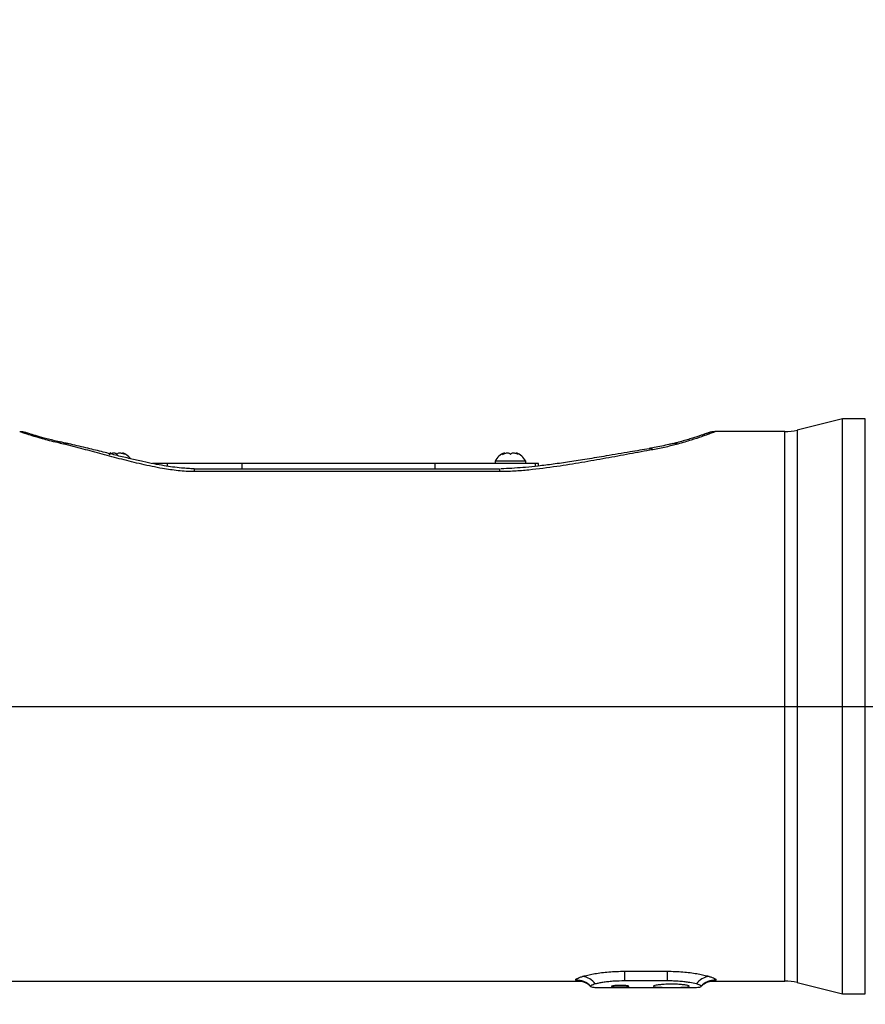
# Model space of a CAD drawing. Extents: x 0 to 16820, y 0 to 11880.
# Tile 56 of 78: x 8586 to 8917, y 6391 to 6777. Entities that reach past the tile are written whole.
import ezdxf

# ---------------------------------------------------------------- set-up
doc = ezdxf.new("R2010")
doc.units = 0
doc.header["$LTSCALE"] = 20
doc.layers.get('0').update_dxf_attribs({"linetype": 'CONTINUOUS'})
doc.styles.add('SLDTEXTSTYLE0', font='TXT', dxfattribs={"width": 0.605})
doc.dimstyles.new('SLDDIMSTYLE0', dxfattribs={"dimtxt": 100, "dimasz": 100, "dimexe": 0, "dimexo": 0.0625, "dimgap": 25, "dimtad": 1, "dimdec": 1, "dimrnd": 1e-09, "dimzin": 12, "dimtxsty": 'SLDTEXTSTYLE0', "dimsah": 1, "dimcen": 0, "dimazin": 3, "dimtfac": 1, "dimtofl": 0, "dimtmove": 0, "dimatfit": 3, "dimtolj": 1, "dimtzin": 12})
doc.dimstyles.new('SLDDIMSTYLE1', dxfattribs={"dimtxt": 100, "dimasz": 100, "dimexe": 0, "dimexo": 0.0625, "dimgap": 25, "dimtad": 1, "dimdec": 4, "dimlfac": 20, "dimzin": 12, "dimtxsty": 'SLDTEXTSTYLE0', "dimsah": 1, "dimcen": 0.09, "dimadec": 1, "dimazin": 3, "dimtfac": 1, "dimtofl": 0, "dimtmove": 0, "dimatfit": 3, "dimtolj": 1, "dimtzin": 12})

# ---------------------------------------------------------------- blocks, each defined once
blk = doc.blocks.new('_D')
at = {"color": 7, "linetype": 'CONTINUOUS'}
blk.add_line((10599.79, 8574.46), (7791.16, 6507.87), dxfattribs=at)
blk.add_solid([(10599.79, 8574.46), (10510.36, 8527.27), (10528.14, 8503.11)], dxfattribs=at)
at = {"color": 7, "linetype": 'CONTINUOUS', "insert": (8954.78, 7524), "char_height": 100, "attachment_point": 1, "rotation": 36.3456, "style": 'SLDTEXTSTYLE0'}
blk.add_mtext('R3487', dxfattribs=at)
blk = doc.blocks.new('_D_1')
at = {"color": 7, "linetype": 'CONTINUOUS'}
for q in [(9232.57, 8882.9), (7791.16, 6507.87)]:
    blk.add_line((8490.54, 7660.25), q, dxfattribs=at)
blk.add_solid([(8490.54, 7660.25), (8555.25, 7737.96), (8529.6, 7753.52)], dxfattribs=at)
at = {"color": 7, "linetype": 'CONTINUOUS', "insert": (8912.41, 8603.77), "char_height": 100, "attachment_point": 1, "rotation": 58.7465, "style": 'SLDTEXTSTYLE0'}
blk.add_mtext('R1348', dxfattribs=at)
blk = doc.blocks.new('_D_2')
at = {"color": 7, "linetype": 'CONTINUOUS'}
for p, q in [((4317.75, 7120.33), (3817.21, 7208.59)), ((7831.16, 6507.87), (11826.43, 6507.87))]:
    blk.add_line(p, q, dxfattribs=at)
blk.add_arc((7791.16, 6507.87), 4005.26, 0, 170, dxfattribs=at)
for points in [[(3846.75, 7203.38), (3880.08, 7298.85), (3850.61, 7304.42)], [(11796.43, 6507.87), (11810.18, 6608.05), (11780.18, 6607.68)]]:
    blk.add_solid(points, dxfattribs=at)
at = {"color": 7, "linetype": 'CONTINUOUS', "insert": (8009.94, 10638.69), "char_height": 100, "attachment_point": 1, "rotation": 355, "style": 'SLDTEXTSTYLE0'}
blk.add_mtext('170°', dxfattribs=at)
blk = doc.blocks.new('_D_3')
at = {"color": 7, "linetype": 'CONTINUOUS'}
for p, q in [((7831.16, 6507.87), (11819.08, 6507.87)), ((4317.75, 5895.41), (3824.45, 5808.43))]:
    blk.add_line(p, q, dxfattribs=at)
blk.add_arc((7791.16, 6507.87), 3997.91, 190, 0, dxfattribs=at)
for points in [[(11789.08, 6507.87), (11772.83, 6408.07), (11802.82, 6407.69)], [(3853.99, 5813.64), (3857.85, 5712.6), (3887.32, 5718.17)]]:
    blk.add_solid(points, dxfattribs=at)
at = {"color": 7, "linetype": 'CONTINUOUS', "insert": (7986.83, 2641.21), "char_height": 100, "attachment_point": 1, "rotation": 5, "style": 'SLDTEXTSTYLE0'}
blk.add_mtext('170°', dxfattribs=at)

msp = doc.modelspace()

# ---------------------------------------------------------------- linework, layer by layer
at = {"color": 7, "linetype": 'CONTINUOUS'}
for p, q in [((8908.0769693, 6620.3716344), (8890.4057418, 6615.9657261)), ((8917.03817, 6620.3716344), (8908.0769693, 6620.3716344)), ((8908.0769693, 6395.3716404), (8908.0769693, 6620.3716344)), ((8885.5673944, 6615.3716392), (8858.2894479, 6615.3716392)), ((8602.6117479, 6611.211384), (8602.0520602, 6611.3275907)), ((8621.8182717, 6607.0239714), (8621.2710415, 6606.7909918)), ((8621.8482529, 6606.7912227), (8621.8482529, 6607.0159844)), ((8626.4811431, 6607.0159844), (8626.4811431, 6606.7939347)), ((8772.1647297, 6603.8716382), (8772.1647297, 6602.8716362)), ((8784.1646944, 6603.8716382), (8772.1647297, 6603.8716382)), ((8775.8482968, 6606.7912227), (8775.8482968, 6607.0159844)), ((8780.481187, 6607.0159844), (8780.481187, 6606.7939347)), ((8784.1646944, 6602.8716362), (8784.1646944, 6603.8716382)), ((8643.9857756, 6602.8716362), (8638.1575142, 6602.8716362)), ((8673.1647526, 6602.8716362), (8643.9857756, 6602.8716362)), ((8654.3783818, 6600.8716396), (8773.9015495, 6600.8716396)), ((8748.7606679, 6602.8716362), (8673.1647526, 6602.8716362)), ((8787.9524504, 6602.8716362), (8748.7606679, 6602.8716362)), ((8789.1647493, 6602.8716362), (8787.9524504, 6602.8716362)), ((8789.1647493, 6601.9062868), (8789.1647493, 6602.8716362)), ((8566.1336456, 6400.3716356), (8805.6032335, 6400.3716356)), ((8839.5287667, 6400.456453), (8822.800604, 6400.456453)), ((8856.7311441, 6400.3716356), (8885.5673944, 6400.3716356)), ((8890.4057418, 6399.7775486), (8908.0769693, 6395.3716404)), ((8809.55824, 6398.3574754), (8809.6033012, 6398.2516325)), ((8813.7330686, 6397.871638), (8848.5880767, 6397.871638)), ((8852.7260696, 6398.2516325), (8852.7712499, 6398.3574754)), ((8908.0769693, 6395.3716404), (8917.03817, 6395.3716404))]:
    msp.add_line(p, q, dxfattribs=at)
at = {"color": 8, "linetype": 'CONTINUOUS'}
for p, q in [((8917.03817, 6395.3716404), (8917.03817, 6620.3716344)), ((8885.5673944, 6400.3716356), (8885.5673944, 6615.3716392)), ((8890.4057418, 6615.9657261), (8890.4057418, 6399.7775486)), ((8643.9857756, 6601.8336511), (8643.9857756, 6602.8716362)), ((8654.3783818, 6600.8716396), (8654.3783818, 6599.70581)), ((8773.9015495, 6599.70581), (8654.3783818, 6599.70581)), ((8673.1647526, 6600.8716396), (8673.1647526, 6602.8716362)), ((8748.7606679, 6600.8716396), (8748.7606679, 6602.8716362)), ((8773.9015495, 6600.8716396), (8773.9015495, 6599.70581)), ((8787.9524504, 6601.7803347), (8787.9524504, 6602.8716362)), ((8822.800604, 6404.2307979), (8839.5287667, 6404.2307979)), ((8822.800604, 6404.2307979), (8822.800604, 6400.456453)), ((8839.5287667, 6404.2307979), (8839.5287667, 6400.456453)), ((8803.7974511, 6400.7269687), (8803.7529861, 6400.8267543)), ((8858.5765039, 6400.8267543), (8858.5320388, 6400.7269687))]:
    msp.add_line(p, q, dxfattribs=at)
at = {"color": 7, "linetype": 'CONTINUOUS'}
for centre, radius, start, end in [((7791.1647235, 6507.8716374), 3487, 190, 170), ((7791.1647235, 6507.8716374), 1348, 190, 170), ((8885.5673521, 6635.3716374), 20, 270, 284), ((8624.0453344, 6600.4726556), 7, 38.907851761, 69.400634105), ((8778.2841126, 6600.4726556), 7, 110.625536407, 150.950252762), ((8778.0453344, 6600.4726556), 7, 29.049747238, 69.400634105), ((8885.5673521, 6380.3716374), 20, 76, 90)]:
    msp.add_arc(centre, radius, start, end, dxfattribs=at)
at = {"color": 8, "linetype": 'CONTINUOUS'}
for centre, radius, start, end in [((8602.0147199, 6608.3570451), 2.9062047, 78.484792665, 111.722022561), ((8604.4126858, 6607.8478289), 2.8954507, 78.221270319, 113.165321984), ((8832.7414001, 6607.0530982), 1.6620222, 47.797814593, 96.633024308), ((8842.5340678, 6607.3587596), 3.3621449, 69.589854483, 104.300005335), ((8803.7864587, 6392.846757), 7.9800675, 43.674484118, 90.240329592), ((8803.8247138, 6392.7444938), 7.9825214, 43.62216519, 90.195682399), ((8805.4254872, 6394.8677146), 7.4091086, 36.30170871, 82.327422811), ((8856.9043464, 6394.8669347), 7.4099434, 97.675318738, 143.695549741), ((8858.5048553, 6392.7440298), 7.9829852, 89.804897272, 136.376406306), ((8858.5428352, 6392.8472179), 7.9796074, 89.758248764, 136.326937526)]:
    msp.add_arc(centre, radius, start, end, dxfattribs=at)
msp.add_ellipse((8652.5903937, 6507.8716374), major_axis=(135.9726247, -87.1548418), ratio=0.4628195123, start_param=2.2143180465, end_param=2.2319320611, dxfattribs=at)
for points, knots in [([(8600.9391223, 6611.0568813), (8599.8915803, 6611.3046715), (8597.7853668, 6611.8028846), (8594.6703945, 6612.6438176), (8591.6568141, 6613.5284705), (8589.0636513, 6614.3549144), (8587.2402197, 6614.9665014), (8586.1936192, 6615.3298088), (8586.1813722, 6615.3342337), (8586.1761247, 6615.3361297)], [0, 0, 0, 0, 0.11822685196, 0.237709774, 0.39787524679, 0.56146487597, 0.7185895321, 0.87942398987, 1, 1, 1, 1]), ([(8858.2894479, 6615.354093), (8858.2256591, 6615.3292218), (8858.1224325, 6615.2889736), (8857.2178279, 6614.9423366), (8856.1655318, 6614.5464762), (8854.7589726, 6614.0291733), (8852.499336, 6613.2277539), (8849.0330291, 6612.0463848), (8845.4988123, 6611.0268475), (8843.7065755, 6610.5098298)], [0, 0, 0, 0, 0.1666836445, 0.269737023, 0.3737351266, 0.4806220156, 0.5884638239, 0.7913058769, 1, 1, 1, 1]), ([(8654.3783818, 6599.70581), (8653.3452969, 6599.7271234), (8651.2779943, 6599.7697735), (8647.1366144, 6600.1540124), (8641.2516477, 6601.0256149), (8633.8492506, 6602.5783267), (8626.0033599, 6604.5487122), (8618.3987574, 6606.5792379), (8610.7917566, 6608.6413886), (8605.8437803, 6609.8710881), (8603.2736574, 6610.5098298)], [0, 0, 0, 0, 0.05310098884, 0.10626019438, 0.21583069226, 0.36748248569, 0.51930870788, 0.67530804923, 0.83134555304, 1, 1, 1, 1]), ([(8833.8578616, 6608.2842893), (8830.8330124, 6607.7358292), (8824.7835306, 6606.6389482), (8815.5166132, 6604.9270611), (8806.0776056, 6603.2455496), (8796.0541459, 6601.6269884), (8787.2196214, 6600.4942561), (8779.6777869, 6599.8262796), (8775.8261265, 6599.7459491), (8773.9015495, 6599.70581)], [0, 0, 0, 0, 0.159229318, 0.3184472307, 0.4788256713, 0.6391626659, 0.8180726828, 0.9090955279, 1, 1, 1, 1]), ([(8843.7065755, 6610.5098298), (8842.2010273, 6610.111241), (8839.159023, 6609.3058806), (8835.6368443, 6608.6271186), (8833.8578616, 6608.2842893)], [0, 0, 0, 0, 0.4949197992, 1, 1, 1, 1]), ([(8806.4146911, 6402.210491), (8806.6075996, 6402.2656538), (8807.3542613, 6402.4791638), (8808.898235, 6402.8536601), (8811.2009591, 6403.3039819), (8813.8113103, 6403.6936414), (8816.6634331, 6403.9959659), (8819.6872942, 6404.1923965), (8821.7627705, 6404.2179966), (8822.800604, 6404.2307979)], [0, 0, 0, 0, 0.0543030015, 0.2101824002, 0.3660668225, 0.5234206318, 0.6807766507, 0.8403736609, 1, 1, 1, 1]), ([(8839.5287667, 6404.2307979), (8840.5665993, 6404.2179957), (8842.6421125, 6404.192393), (8845.6660233, 6403.9959718), (8848.5181772, 6403.6936406), (8851.1285381, 6403.303983), (8853.4312284, 6402.8536568), (8854.9752858, 6402.4791762), (8855.7218145, 6402.2656543), (8855.9146796, 6402.210491)], [0, 0, 0, 0, 0.1596259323, 0.3192284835, 0.4765841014, 0.6339375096, 0.7898215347, 0.9457005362, 1, 1, 1, 1]), ([(8803.7529861, 6400.8267543), (8803.752701, 6400.9082079), (8803.7521248, 6401.0728176), (8804.2188675, 6401.3985539), (8805.0463493, 6401.7805993), (8805.9546776, 6402.0659687), (8806.4146911, 6402.210491)], [0, 0, 0, 0, 0.2354315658, 0.475783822, 0.734516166, 1, 1, 1, 1]), ([(8806.4661895, 6400.3768584), (8806.0036781, 6400.3800961), (8805.0206123, 6400.3869778), (8804.0951004, 6400.4945438), (8803.8977332, 6400.6486616), (8803.7974511, 6400.7269687)], [0, 0, 0, 0, 0.3041315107, 0.6464301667, 1, 1, 1, 1]), ([(8855.9146796, 6402.210491), (8856.3638084, 6402.0696342), (8857.273691, 6401.7842747), (8858.101068, 6401.4039797), (8858.5753402, 6401.074908), (8858.5761133, 6400.9100462), (8858.5765039, 6400.8267543)], [0, 0, 0, 0, 0.2587605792, 0.5242188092, 0.7596246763, 1, 1, 1, 1]), ([(8858.5320388, 6400.7269687), (8858.3783043, 6400.6295891), (8858.1132686, 6400.4617085), (8857.107284, 6400.3797652), (8856.302017, 6400.3805428), (8856.0281669, 6400.3808073)], [0, 0, 0, 0, 0.476856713, 0.822092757, 1, 1, 1, 1])]:
    msp.add_open_spline(points, degree=3, knots=knots, dxfattribs=at)
at = {"color": 7, "linetype": 'CONTINUOUS'}
for points, knots in [([(8588.8378297, 6614.8829183), (8588.7647588, 6614.9073596), (8588.6682425, 6614.9396431), (8588.646766, 6614.9466105), (8588.632879, 6614.9516129), (8588.5733695, 6614.9713289), (8588.4999218, 6614.9952959), (8588.2951672, 6615.0592702), (8587.9200547, 6615.1601641), (8587.2548253, 6615.3062906), (8586.7167079, 6615.3232601), (8586.3780652, 6615.3339392)], [0, 0, 0, 0, 0.4248635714, 0.5611842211, 0.602540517, 0.6119653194, 0.6224716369, 0.6489570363, 0.7218674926, 0.8249684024, 1, 1, 1, 1]), ([(8602.5969659, 6611.2099088), (8602.5383874, 6611.2216178), (8601.5364096, 6611.4218997), (8599.7761527, 6611.8323297), (8597.3637178, 6612.4168401), (8595.2924725, 6612.9664136), (8593.482514, 6613.4690795), (8591.9582412, 6613.9108075), (8590.6794516, 6614.296147), (8589.6996778, 6614.6021435), (8589.0201344, 6614.821679), (8588.7508276, 6614.9112731), (8588.6551576, 6614.9438948), (8588.6744864, 6614.9372825), (8588.6748706, 6614.9371511)], [0, 0, 0, 0, 0.0068686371, 0.1174871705, 0.2276019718, 0.3370560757, 0.4353659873, 0.539542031, 0.6441068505, 0.7478740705, 0.8501344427, 0.9503509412, 0.9990130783, 1, 1, 1, 1]), ([(8858.2890903, 6615.3638086), (8858.2372746, 6615.3659887), (8857.9086317, 6615.3798163), (8857.348381, 6615.3181601), (8856.6711852, 6615.2057815), (8856.1573921, 6615.0737527), (8855.8339198, 6614.9721028), (8855.6611292, 6614.9118202), (8855.6020492, 6614.8903773), (8855.5769645, 6614.8812589), (8855.5580038, 6614.8742826), (8855.540518, 6614.8676899), (8855.5257079, 6614.8623427), (8855.5049445, 6614.8542401), (8855.3351949, 6614.7913982), (8854.8253119, 6614.6064689), (8854.0157616, 6614.3205804), (8852.9177926, 6613.9436496), (8851.5309925, 6613.4819323), (8849.8680951, 6612.9473785), (8847.9387528, 6612.3484713), (8845.7514509, 6611.7050625), (8843.6783335, 6611.1236659), (8842.2440386, 6610.7618143), (8841.7147075, 6610.6282717)], [0, 0, 0, 0, 0.0042417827, 0.0269036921, 0.0458524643, 0.0604574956, 0.0701515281, 0.0737958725, 0.0752742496, 0.0763948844, 0.0778339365, 0.080408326, 0.0869885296, 0.1100266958, 0.1949258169, 0.2844550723, 0.3744964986, 0.466326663, 0.5596608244, 0.653959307, 0.7484262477, 0.843053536, 0.9420784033, 1, 1, 1, 1]), ([(8605.010954, 6610.6807164), (8604.8089857, 6610.7255101), (8604.0021558, 6610.9044537), (8603.1966571, 6611.0763405), (8602.5927936, 6611.2052)], [0, 0, 0, 0, 0.2503233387, 1, 1, 1, 1]), ([(8654.3784414, 6600.837501), (8654.2859804, 6600.8363621), (8653.5123218, 6600.8268322), (8651.8659794, 6600.9241443), (8649.1640856, 6601.1365949), (8646.0209375, 6601.5033555), (8642.4552482, 6602.0512831), (8638.5777059, 6602.7665977), (8634.1704174, 6603.6824595), (8629.3687291, 6604.7742826), (8624.2001169, 6606.0284297), (8618.6536784, 6607.4214735), (8612.569313, 6608.9234305), (8607.94551, 6610.0300462), (8605.3717368, 6610.5712846), (8604.9955164, 6610.6504)], [0, 0, 0, 0, 0.0049817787, 0.04168455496, 0.08904798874, 0.1526192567, 0.2157022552, 0.29079099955, 0.37672890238, 0.47572693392, 0.58097225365, 0.69699413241, 0.82745879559, 0.97477885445, 1, 1, 1, 1]), ([(8832.5525199, 6608.6860469), (8830.0504338, 6608.2722732), (8824.4844944, 6607.3518254), (8816.3470443, 6605.9612722), (8808.4314619, 6604.6348059), (8801.5013572, 6603.5420375), (8795.1284575, 6602.6308934), (8789.3915255, 6601.9123998), (8784.3529785, 6601.3859533), (8779.8397583, 6601.0573424), (8776.6258463, 6600.8766124), (8774.8390749, 6600.8555821), (8774.4878803, 6600.8514485)], [0, 0, 0, 0, 0.13490490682, 0.30009860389, 0.43233440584, 0.55094706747, 0.65973350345, 0.75891962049, 0.84155017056, 0.91230546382, 0.98276341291, 1, 1, 1, 1]), ([(8841.6951572, 6610.6886959), (8841.2024563, 6610.5665114), (8839.8509327, 6610.2313482), (8837.4029246, 6609.6978621), (8834.8279389, 6609.177285), (8833.1313376, 6608.8931856), (8832.4981605, 6608.7871588)], [0, 0, 0, 0, 0.1791716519, 0.4914842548, 0.8102202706, 1, 1, 1, 1]), ([(8621.1336528, 6606.464321), (8621.4184111, 6606.6122154), (8621.9117967, 6606.868464), (8622.6814837, 6607.0379377), (8623.2952766, 6607.0439363), (8623.7770246, 6606.9008481), (8624.0437043, 6606.6873738), (8624.135057, 6606.5190059), (8624.1647278, 6606.464321)], [0, 0, 0, 0, 0.2355624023, 0.4081463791, 0.5811461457, 0.7450394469, 0.9171903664, 1, 1, 1, 1]), ([(8621.8234574, 6607.0159844), (8621.8287528, 6607.02009), (8621.8446643, 6607.0324263), (8621.6680797, 6606.8957583), (8621.4047384, 6606.6878643), (8621.2001417, 6606.5191493), (8621.1336528, 6606.464321)], [0, 0, 0, 0, 0.1633153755, 0.4907153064, 0.834494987, 1, 1, 1, 1]), ([(8624.1647278, 6606.464321), (8624.267549, 6606.6122158), (8624.4457072, 6606.868473), (8624.9938547, 6607.0379316), (8625.6007081, 6607.043914), (8626.2668366, 6606.9009139), (8626.8043747, 6606.687326), (8627.0998224, 6606.5190031), (8627.1958028, 6606.464321)], [0, 0, 0, 0, 0.2355743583, 0.4081795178, 0.5811595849, 0.7450828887, 0.917186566, 1, 1, 1, 1]), ([(8627.1958028, 6606.464321), (8627.0167746, 6606.6099539), (8626.7065942, 6606.8622742), (8626.4903152, 6607.0279959), (8626.5019668, 6607.019072), (8626.5059982, 6607.0159844)], [0, 0, 0, 0, 0.4716645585, 0.8171956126, 1, 1, 1, 1]), ([(8775.1336371, 6606.464321), (8775.4184047, 6606.6122148), (8775.9118099, 6606.8684643), (8776.6813879, 6607.0379395), (8777.2954758, 6607.0439131), (8777.7768444, 6606.9009133), (8778.0437287, 6606.6873326), (8778.135047, 6606.5190034), (8778.1647121, 6606.464321)], [0, 0, 0, 0, 0.2355669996, 0.4081573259, 0.5811473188, 0.7450772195, 0.9171873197, 1, 1, 1, 1]), ([(8775.8234416, 6607.0159844), (8775.8287351, 6607.0200907), (8775.8446402, 6607.0324289), (8775.6681404, 6606.895733), (8775.4048007, 6606.6879374), (8775.2001278, 6606.519153), (8775.1336371, 6606.464321)], [0, 0, 0, 0, 0.1633270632, 0.4907429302, 0.8345608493, 1, 1, 1, 1]), ([(8778.1647121, 6606.464321), (8778.2675491, 6606.61222), (8778.4457502, 6606.8685066), (8778.993837, 6607.0379289), (8779.6007689, 6607.0439209), (8780.2668048, 6606.9008971), (8780.8044002, 6606.6873596), (8781.0998281, 6606.5190049), (8781.1957871, 6606.464321)], [0, 0, 0, 0, 0.2355342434, 0.4081452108, 0.5811437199, 0.7450733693, 0.9171964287, 1, 1, 1, 1]), ([(8781.1957871, 6606.464321), (8781.0167584, 6606.6099582), (8780.7065527, 6606.8623059), (8780.4902696, 6607.0279941), (8780.5019877, 6607.0190716), (8780.5060421, 6607.0159844)], [0, 0, 0, 0, 0.4716181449, 0.8171797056, 1, 1, 1, 1]), ([(8805.6112205, 6400.3904558), (8805.6051025, 6400.3908699), (8805.5696021, 6400.3932733), (8805.7179796, 6400.3791368), (8806.089922, 6400.3080822), (8806.703342, 6400.1341669), (8807.5138129, 6399.80511), (8808.4550454, 6399.2464624), (8809.2066402, 6398.6870577), (8809.564053, 6398.2586249), (8809.6391832, 6398.168566)], [0, 0, 0, 0, 0.0318947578, 0.1850727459, 0.323935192, 0.4602984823, 0.6050524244, 0.7692490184, 0.9514948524, 1, 1, 1, 1]), ([(8811.3965665, 6399.2541826), (8810.7808761, 6399.0693316), (8809.6527194, 6398.7306209), (8809.5877517, 6398.4740314), (8809.55824, 6398.3574754)], [0, 0, 0, 0, 0.5457489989, 1, 1, 1, 1]), ([(8822.800604, 6400.456453), (8821.4449782, 6400.4317754), (8819.3366054, 6400.3933949), (8816.6950659, 6400.1583795), (8814.7886293, 6399.9228626), (8813.1226286, 6399.6441282), (8812.0367597, 6399.4150214), (8811.5180672, 6399.2847078), (8811.3965665, 6399.2541826)], [0, 0, 0, 0, 0.2962011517, 0.4606746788, 0.6251749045, 0.7877061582, 0.9502714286, 1, 1, 1, 1]), ([(8848.1647645, 6398.3271292), (8848.087607, 6398.2604634), (8847.9332858, 6398.1271265), (8846.726974, 6398.0067684), (8844.9496074, 6397.9401156), (8842.7324504, 6397.9134463), (8840.3428514, 6397.9102692), (8838.044494, 6397.9285089), (8836.0982164, 6397.9799857), (8834.7234245, 6398.0833097), (8834.0726753, 6398.2512053), (8834.2174137, 6398.4787071), (8835.1452573, 6398.7381706), (8836.7592702, 6398.98197), (8838.8744252, 6399.1547337), (8841.2382774, 6399.2141318), (8843.5769814, 6399.1474666), (8845.6460418, 6398.9726147), (8847.2142974, 6398.7307801), (8848.0464515, 6398.5001118), (8848.1313398, 6398.3759987), (8848.1647645, 6398.3271292)], [0, 0, 0, 0, 0.0536956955, 0.1073956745, 0.1609536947, 0.2144661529, 0.2679942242, 0.3215382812, 0.3750718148, 0.4285923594, 0.4821162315, 0.5357809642, 0.5897262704, 0.6438865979, 0.6979058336, 0.7513970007, 0.8044091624, 0.8574217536, 0.9109117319, 0.9649215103, 1, 1, 1, 1]), ([(8850.9328042, 6399.2541826), (8850.1299376, 6399.4374421), (8848.8741564, 6399.7240822), (8846.5159725, 6400.0602989), (8844.4022272, 6400.2764941), (8842.038421, 6400.4272946), (8840.3752589, 6400.4466181), (8839.5287667, 6400.456453)], [0, 0, 0, 0, 0.2960423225, 0.4630462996, 0.6352345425, 0.814346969, 1, 1, 1, 1]), ([(8852.7712499, 6398.3574754), (8852.7168967, 6398.5001356), (8852.6171991, 6398.7618104), (8851.4593954, 6399.1002526), (8850.9328042, 6399.2541826)], [0, 0, 0, 0, 0.5451809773, 1, 1, 1, 1]), ([(8852.6965057, 6398.1744296), (8852.8096455, 6398.3033964), (8853.1870078, 6398.7335474), (8853.9243785, 6399.2799394), (8854.7990334, 6399.7937541), (8855.5660074, 6400.1116918), (8856.166326, 6400.2894658), (8856.5692208, 6400.3716249), (8856.7545453, 6400.3934623), (8856.7339098, 6400.3916413), (8856.7275678, 6400.3910816)], [0, 0, 0, 0, 0.0720985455, 0.2404746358, 0.3952433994, 0.5355606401, 0.6661107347, 0.7970592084, 0.9376289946, 1, 1, 1, 1]), ([(8809.6033012, 6398.2516325), (8809.7674704, 6398.1537024), (8810.0209378, 6398.0025043), (8811.2317524, 6397.9110308), (8812.3619241, 6397.8749038), (8813.3159387, 6397.8739741), (8813.7330686, 6397.8735677)], [0, 0, 0, 0, 0.393979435, 0.6082804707, 0.8287259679, 1, 1, 1, 1]), ([(8824.5647823, 6398.3271292), (8824.5271193, 6398.2933914), (8824.4517877, 6398.2259107), (8823.863469, 6398.1496894), (8822.9973397, 6398.0977294), (8821.91853, 6398.0708557), (8820.7580922, 6398.0673639), (8819.643654, 6398.0870714), (8818.7006274, 6398.1309886), (8818.0341607, 6398.2000188), (8817.7190959, 6398.292207), (8817.7918926, 6398.4006268), (8818.2466967, 6398.5124219), (8819.0334126, 6398.610279), (8820.0615126, 6398.676641), (8821.2101597, 6398.6988196), (8822.348576, 6398.6730299), (8823.3547309, 6398.6046367), (8824.1133203, 6398.506485), (8824.5093501, 6398.407979), (8824.5492686, 6398.3497565), (8824.5647823, 6398.3271292)], [0, 0, 0, 0, 0.0538558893, 0.1077199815, 0.1614356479, 0.215012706, 0.2685174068, 0.321995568, 0.3754830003, 0.4290241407, 0.4826906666, 0.5365296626, 0.5905359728, 0.6445912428, 0.6984418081, 0.7519447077, 0.8051679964, 0.8583998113, 0.9119070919, 0.9657640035, 1, 1, 1, 1]), ([(8848.5880767, 6397.8735528), (8848.7357149, 6397.8729664), (8849.4633623, 6397.8700766), (8850.4878239, 6397.8874166), (8851.6026911, 6397.942022), (8852.4561978, 6398.0477224), (8852.628971, 6398.1782666), (8852.7260696, 6398.2516325)], [0, 0, 0, 0, 0.0566767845, 0.2793363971, 0.4945016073, 0.7159098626, 1, 1, 1, 1])]:
    msp.add_open_spline(points, degree=3, knots=knots, dxfattribs=at)

# ---------------------------------------------------------------- dimensions: what is measured, and where the dimension line sits
for base, line1, line2, picture, middle in [((8140.2463275, 10497.8926284), ((6833.3630896, 6507.8716374), (7791.1647235, 6507.8716374)), ((4357.1400888, 7113.3828329), (6463.6438724, 6741.9493809)), '_D_2', (8140.2463275, 10497.8926284)), ((8139.6056329, 2525.1738183), ((4357.1400888, 5902.3604418), (6463.6438724, 6273.7938939)), ((6833.3630896, 6507.8716374), (7791.1647235, 6507.8716374)), '_D_3', (8139.6056329, 2525.1738183))]:
    dim = msp.add_angular_dim_2l(base=base, line1=line1, line2=line2, dimstyle='SLDDIMSTYLE1', dxfattribs=at)
    dim.commit()
    dim.dimension.update_dxf_attribs({"geometry": picture, "text_midpoint": middle, "dimtype": 162})
for mpoint, picture, middle in [((8490.5424676, 7660.2495143), '_D_1', (9128.1680713, 8710.8770973)), ((10599.7943733, 8574.4554102), '_D', (9195.4797484, 7541.1637238))]:
    dim = msp.add_radius_dim(center=(7791.1647235, 6507.8716374), mpoint=mpoint, dimstyle='SLDDIMSTYLE0', dxfattribs=at)
    dim.commit()
    dim.dimension.update_dxf_attribs({"geometry": picture, "text_midpoint": middle, "dimtype": 164})

doc.saveas('drawing.dxf')
